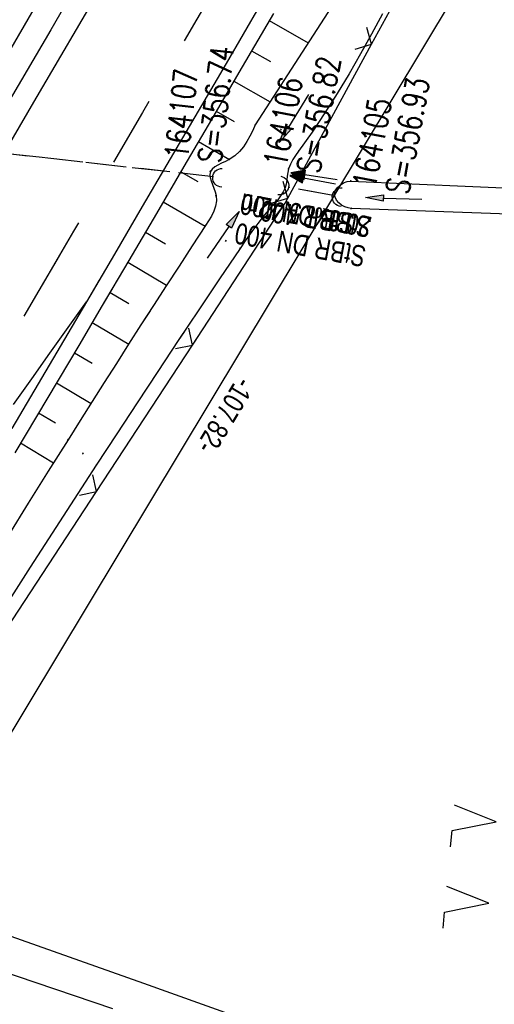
# Model space of a CAD drawing. Extents: x 510037 to 510706, y 460701 to 461658.
# Tile 5 of 34: x 510209 to 510250, y 460772 to 460856. Entities that reach past the tile are written whole.
import ezdxf

# ---------------------------------------------------------------- set-up
doc = ezdxf.new("R2010")
doc.units = 0
doc.header["$LTSCALE"] = 10
doc.header["$MEASUREMENT"] = 0
for name, pattern in [('ACHSE', [5.5, 4, -0.5, 0.5, -0.5]), ('AUSGEZOGEN', [0]), ('LT00', [0]), ('LT02', [0.4, 0.2, -0.2]), ('LT12', [0.4, 0.3, -0.1]), ('STRICHLINIE2', [0.375, 0.25, -0.125])]:
    doc.linetypes.add(name, pattern=pattern)
doc.layers.get('0').update_dxf_attribs({"linetype": 'LT00'})
for name, color, linetype in [('--EK_FBR', 1, 'LT00'), ('--EK_Halt-Pfeil', 4, 'LT00'), ('--EK_Haltung', 7, 'STRICHLINIE2'), ('--EK_Haltung-Text', 140, 'LT00'), ('--EK_Schacht-Text', 5, 'LT00'), ('--EL_DFK_AB_L', 21, 'LT00'), ('--EL_Halt-Pfeil', 4, 'LT00'), ('--EL_Haltung', 182, 'STRICHLINIE2'), ('--EL_Haltung-Text', 182, 'LT00'), ('-AX-093', 35, 'ACHSE'), ('ABSTAND', 8, 'LT00'), ('DFK_AB_L', 21, 'LT00'), ('DFK_KATASTER', 250, 'LT00'), ('DFK_NUTZUNG', 250, 'LT00'), ('DL', 182, 'LT12'), ('DL_PFEIL', 201, 'LT00'), ('DL_TEXT', 182, 'LT00'), ('PFEIL', 140, 'AUSGEZOGEN'), ('V108_AFBR_BAB', 250, 'LT00'), ('V108_BOESCH', 250, 'LT00'), ('V108_BOSCHUNG', 250, 'LT00'), ('V108_GRABEN', 250, 'LT00'), ('V108_LD_MARK', 250, 'LT00'), ('V108_LG_MARK', 250, 'LT02'), ('V108_PK_GR', 1, 'LT00'), ('V108_UK_DURCH', 182, 'LT00'), ('V108_ZAUN', 40, 'LT00'), ('V109_AFBR_BAB', 250, 'LT00'), ('V109_BOESCH', 250, 'LT00'), ('V109_BOSCHUNG', 250, 'LT00'), ('V109_GRABEN', 250, 'LT00'), ('V109_LD_MARK', 250, 'LT00'), ('V109_LG_MARK', 250, 'LT02'), ('V109_ZAUN', 40, 'LT00')]:
    doc.layers.add(name, color=color, linetype=linetype)
doc.styles.add('Haltungsbeschriftung', font='ARIAL.TTF', dxfattribs={"width": 0.75})
doc.styles.add('schachtbeschriftung', font='romans.shx', dxfattribs={"width": 0.75, "height": 2})
doc.styles.get("Standard").update_dxf_attribs({"font": 'ARIAL.TTF'})

# ---------------------------------------------------------------- blocks, each defined once
blk = doc.blocks.new('SYMB7221')
at = {"color": 0, "linetype": 'ByBlock'}
for p, q in [((0, 0.435), (-0.11, 0.065)), ((0.11, 0.065), (0, 0.435)), ((0.25, 0.065), (0.11, 0.065)), ((-0.35, -0.065), (-0.46, -0.435)), ((0.35, -0.065), (0.24, -0.435))]:
    blk.add_line(p, q, dxfattribs=at)
for points in [[(-0.1, -0.435), (-0.24, -0.435), (-0.35, -0.065)], [(0.6, -0.435), (0.46, -0.435), (0.35, -0.065)]]:
    blk.add_lwpolyline(points, dxfattribs=at)
blk = doc.blocks.new('SYMB0070')
at = {"color": 0, "linetype": 'ByBlock'}
for p, q in [((-0.5, 0), (0.2, 0)), ((0.5, 0), (0.2, 0.1)), ((0.2, 0.1), (0.2, 0)), ((0.468, 0), (0.21, 0.086)), ((0.21, 0.086), (0.21, -0.086)), ((0.21, -0.086), (0.468, 0)), ((0.22, -0.072), (0.437, 0)), ((0.23, -0.058), (0.405, 0)), ((0.24, -0.045), (0.374, 0)), ((0.342, 0), (0.25, 0.031)), ((0.25, 0.031), (0.25, -0.031)), ((0.25, -0.031), (0.342, 0)), ((0.26, -0.017), (0.31, 0)), ((0.27, -0.003), (0.279, 0))]:
    blk.add_line(p, q, dxfattribs=at)
for points in [[(0.2, 0), (0.2, -0.1), (0.5, 0)], [(0.437, 0), (0.22, 0.072), (0.22, -0.072)], [(0.405, 0), (0.23, 0.058), (0.23, -0.058)], [(0.374, 0), (0.24, 0.045), (0.24, -0.045)], [(0.31, 0), (0.26, 0.017), (0.26, -0.017)], [(0.279, 0), (0.27, 0.003), (0.27, -0.003)]]:
    blk.add_lwpolyline(points, dxfattribs=at)
blk = doc.blocks.new('Pfreil3')
at = {"layer": 'PFEIL'}
blk.add_hatch(color=256, dxfattribs=at).paths.add_polyline_path([(-1.549, 0.273), (-1.549, -0.273), (0, 0)])
for p, q in [((-1.549, 0), (-4.831, 0)), ((-1.549, -0.273), (-1.549, 0.273)), ((-1.549, 0.273), (0, 0)), ((0, 0), (-1.549, -0.273))]:
    blk.add_line(p, q, dxfattribs=at)
blk = doc.blocks.new('SYMB0011')
at = {"color": 0, "linetype": 'ByBlock'}
for p, q in [((0.5, 0), (-0.5, 0)), ((0, 0.5), (0, -0.5))]:
    blk.add_line(p, q, dxfattribs=at)
blk = doc.blocks.new('SYMB1107')
at = {"color": 0, "linetype": 'ByBlock'}
for points in [[(-0.2, 0), (-0.196157, 0.039018), (-0.184776, 0.076537), (-0.166294, 0.111114), (-0.141421, 0.141421), (-0.111114, 0.166294), (-0.076537, 0.184776), (-0.039018, 0.196157), (0, 0.2)], [(0, 0.2), (0.039018, 0.196157), (0.076537, 0.184776), (0.111114, 0.166294), (0.141421, 0.141421), (0.166294, 0.111114), (0.184776, 0.076537), (0.196157, 0.039018), (0.2, 0)]]:
    blk.add_lwpolyline(points, dxfattribs=at)
blk = doc.blocks.new('SYMB0024')
at = {"color": 0, "linetype": 'ByBlock'}
for p, q in [((-0.5, 0.5), (0, 0)), ((0, 0), (0.5, 0.5))]:
    blk.add_line(p, q, dxfattribs=at)

msp = doc.modelspace()

# ---------------------------------------------------------------- linework, layer by layer
at = {"layer": '--EK_FBR', "color": 0}
for points in [[(510260.256, 460909.608), (510258.047, 460905.778), (510255.837, 460901.948), (510253.624, 460898.12), (510251.408, 460894.294), (510248.885, 460889.948), (510246.357, 460885.605), (510243.827, 460881.263), (510241.295, 460876.922), (510238.762, 460872.582), (510235.839, 460867.572), (510232.917, 460862.563), (510229.993, 460857.554), (510227.066, 460852.547), (510224.675, 460848.462), (510222.283, 460844.379), (510219.889, 460840.296), (510217.495, 460836.212), (510215.102, 460832.129)], [(510243.696, 460906.228), (510240.718, 460901.066), (510237.689, 460895.827), (510234.657, 460890.59), (510231.621, 460885.355), (510228.583, 460880.121), (510224.572, 460873.218), (510220.556, 460866.317), (510216.537, 460859.419), (510210.579, 460849.214), (510204.609, 460839.015), (510200.319, 460831.703), (510196.024, 460824.394), (510191.723, 460817.088), (510187.548, 460810.007), (510183.368, 460802.928), (510179.186, 460795.851), (510172.974, 460785.351), (510166.757, 460774.854), (510162.434, 460767.562), (510162.097, 460766.994)], [(510210.718, 460857.414), (510208.306, 460853.282), (510205.896, 460849.149), (510203.485, 460845.016), (510201.073, 460840.884), (510198.52, 460836.518), (510195.965, 460832.153), (510193.409, 460827.788), (510190.852, 460823.424), (510188.296, 460819.06), (510185.781, 460814.763), (510183.267, 460810.467), (510180.751, 460806.171), (510178.232, 460801.877), (510175.708, 460797.586), (510173.226, 460793.379), (510170.74, 460789.175), (510168.25, 460784.973), (510165.759, 460780.771), (510163.268, 460776.57), (510160.68, 460772.204), (510158.619, 460768.727)]]:
    msp.add_lwpolyline(points, dxfattribs=at)
at = {"layer": '--EK_FBR'}
msp.add_lwpolyline([(510215.102, 460832.129), (510213.512, 460829.416), (510211.92, 460826.703), (510210.324, 460823.994), (510208.722, 460821.288)], dxfattribs=at)
msp.add_lwpolyline([(510215.102, 460832.129), (510213.512, 460829.416), (510211.92, 460826.703), (510210.324, 460823.994), (510208.722, 460821.288)], dxfattribs=at)
msp.add_lwpolyline([(510215.102, 460832.129), (510213.512, 460829.416), (510211.92, 460826.703), (510210.324, 460823.994), (510208.722, 460821.288)], dxfattribs=at)
at = {"layer": '--EK_Haltung'}
for p, q in [((510225.971, 460842.839), (510186.071, 460847.291)), ((510236.218, 460841.235), (510232.363, 460841.949))]:
    msp.add_line(p, q, dxfattribs=at)
at = {"layer": '--EL_DFK_AB_L'}
msp.add_line((510200.177, 460781.132), (510254.974, 460872.247), dxfattribs=at)
at = {"layer": '--EL_Haltung'}
for p, q in [((510225.971, 460842.839), (510186.071, 460847.291)), ((510236.218, 460841.235), (510232.363, 460841.949))]:
    msp.add_line(p, q, dxfattribs=at)
at = {"layer": '-AX-093', "ltscale": 0.2}
msp.add_lwpolyline([(510324.875, 461053.052), (510312.542, 461030.979), (510300.155, 461008.935), (510287.715, 460986.921), (510275.224, 460964.936), (510262.684, 460942.979), (510250.095, 460921.051), (510237.458, 460899.149), (510224.775, 460877.275), (510212.047, 460855.426), (510199.275, 460833.603), (510186.46, 460811.805), (510173.604, 460790.032), (510160.708, 460768.282), (510160.434, 460767.823)], dxfattribs=at)
at = {"layer": 'DFK_AB_L'}
msp.add_line((510200.177, 460781.132), (510254.974, 460872.247), dxfattribs=at)
at = {"layer": 'DFK_KATASTER'}
for p, q in [((510208.15, 460777.98), (510219.99, 460773.79)), ((510201.13, 460777.13), (510217.34, 460771.62)), ((510219.99, 460773.79), (510230.88, 460769.92))]:
    msp.add_line(p, q, dxfattribs=at)
at = {"layer": 'DL'}
for p, q in [((510225.971, 460842.839), (510186.071, 460847.291)), ((510236.218, 460841.235), (510232.363, 460841.949))]:
    msp.add_line(p, q, dxfattribs=at)
at = {"layer": 'V108_AFBR_BAB', "color": 2}
for points in [[(510260.256, 460909.608), (510258.047, 460905.778), (510255.837, 460901.948), (510253.624, 460898.12), (510251.408, 460894.294), (510248.885, 460889.948), (510246.357, 460885.605), (510243.827, 460881.263), (510241.295, 460876.922), (510238.762, 460872.582), (510235.839, 460867.572), (510232.917, 460862.563), (510229.993, 460857.554), (510227.066, 460852.547), (510224.675, 460848.462), (510222.283, 460844.379), (510219.889, 460840.296), (510217.495, 460836.212), (510215.102, 460832.129)], [(510243.696, 460906.228), (510240.718, 460901.066), (510237.689, 460895.827), (510234.657, 460890.59), (510231.621, 460885.355), (510228.583, 460880.121), (510224.572, 460873.218), (510220.556, 460866.317), (510216.537, 460859.419), (510210.579, 460849.214), (510204.609, 460839.015), (510200.319, 460831.703), (510196.024, 460824.394), (510191.723, 460817.088), (510187.548, 460810.007), (510183.368, 460802.928), (510179.186, 460795.851), (510172.974, 460785.351), (510166.757, 460774.854), (510162.434, 460767.562), (510162.097, 460766.994)], [(510210.718, 460857.414), (510208.306, 460853.282), (510205.896, 460849.149), (510203.485, 460845.016), (510201.073, 460840.884), (510198.52, 460836.518), (510195.965, 460832.153), (510193.409, 460827.788), (510190.852, 460823.424), (510188.296, 460819.06), (510185.781, 460814.763), (510183.267, 460810.467), (510180.751, 460806.171), (510178.232, 460801.877), (510175.708, 460797.586), (510173.226, 460793.379), (510170.74, 460789.175), (510168.25, 460784.973), (510165.759, 460780.771), (510163.268, 460776.57), (510160.68, 460772.204), (510158.619, 460768.727)]]:
    msp.add_lwpolyline(points, dxfattribs=at)
at = {"layer": 'V108_AFBR_BAB'}
msp.add_lwpolyline([(510215.102, 460832.129), (510213.512, 460829.416), (510211.92, 460826.703), (510210.324, 460823.994), (510208.722, 460821.288)], dxfattribs=at)
at = {"layer": 'V108_BOESCH'}
msp.add_lwpolyline([(510231.121, 460856.83), (510228.161, 460851.764), (510225.808, 460847.741), (510223.454, 460843.719), (510221.096, 460839.698), (510218.736, 460835.679), (510216.371, 460831.663), (510214.528, 460828.542), (510212.68, 460825.425), (510210.825, 460822.311), (510208.96, 460819.204)], dxfattribs=at)
at = {"layer": 'V108_BOSCHUNG'}
for p, q in [((510230.762, 460856.216), (510234.09, 460854.292)), ((510229.249, 460853.625), (510230.855, 460852.697)), ((510227.735, 460851.035), (510230.831, 460849.246)), ((510226.221, 460848.446), (510227.753, 460847.56)), ((510224.705, 460845.856), (510227.352, 460844.326)), ((510223.189, 460843.267), (510224.652, 460842.422)), ((510221.677, 460840.687), (510225.26, 460838.595)), ((510220.163, 460838.109), (510221.887, 460837.091)), ((510218.648, 460835.53), (510221.97, 460833.549)), ((510217.126, 460832.944), (510218.734, 460831.986)), ((510215.602, 460830.36), (510218.72, 460828.502)), ((510214.076, 460827.777), (510215.591, 460826.874)), ((510212.545, 460825.197), (510215.497, 460823.438)), ((510211.01, 460822.62), (510212.452, 460821.76)), ((510209.467, 460820.047), (510212.297, 460818.36))]:
    msp.add_line(p, q, dxfattribs=at)
at = {"layer": 'V108_GRABEN'}
for points in [[(510243.512, 460868.879), (510229.561, 460847.279), (510229.34, 460846.789), (510229.107, 460846.308), (510228.849, 460845.844), (510228.556, 460845.404), (510228.214, 460844.998), (510227.812, 460844.633), (510227.337, 460844.317), (510227.014, 460844.152), (510226.682, 460843.998), (510226.365, 460843.844), (510226.084, 460843.681), (510225.862, 460843.497), (510225.722, 460843.282), (510225.678, 460843.045), (510225.706, 460842.779), (510225.785, 460842.488), (510225.895, 460842.181), (510226.015, 460841.864), (510226.125, 460841.544), (510226.203, 460841.226), (510226.231, 460840.764), (510226.161, 460840.32), (510226.014, 460839.891), (510225.808, 460839.474), (510225.565, 460839.064), (510225.303, 460838.66), (510224.158, 460836.911), (510223.035, 460835.189), (510221.932, 460833.49), (510220.846, 460831.811), (510219.775, 460830.148), (510218.717, 460828.497), (510217.669, 460826.857), (510216.629, 460825.222), (510215.594, 460823.59), (510214.561, 460821.958), (510213.53, 460820.321), (510211.832, 460817.62), (510210.128, 460814.901), (510208.42, 460812.167)], [(510240.455, 460856.775), (510239.526, 460855.059), (510238.572, 460853.352), (510237.589, 460851.657), (510236.571, 460849.975), (510235.516, 460848.308), (510234.418, 460846.658), (510233.273, 460845.025), (510233.017, 460844.667), (510232.777, 460844.303), (510232.572, 460843.926), (510232.419, 460843.529), (510232.344, 460843.208), (510232.294, 460842.877), (510232.25, 460842.545), (510232.195, 460842.218), (510232.112, 460841.903), (510231.95, 460841.537), (510231.734, 460841.193), (510231.479, 460840.866), (510231.201, 460840.548), (510230.917, 460840.234), (510230.333, 460839.549), (510229.786, 460838.851), (510229.267, 460838.142), (510228.766, 460837.426), (510228.274, 460836.706), (510226.505, 460834.09), (510224.736, 460831.459), (510222.97, 460828.813), (510221.207, 460826.157), (510219.448, 460823.492), (510217.694, 460820.821), (510215.945, 460818.146), (510213.102, 460813.777), (510210.277, 460809.404), (510207.47, 460805.026)], [(510273.566, 460838.068), (510252.876, 460839.585), (510237.78, 460840.122), (510237.503, 460840.165), (510237.219, 460840.268), (510236.948, 460840.421), (510236.707, 460840.614), (510236.515, 460840.838), (510236.389, 460841.082), (510236.347, 460841.337), (510236.415, 460841.622), (510236.584, 460841.891), (510236.829, 460842.128), (510237.122, 460842.314), (510237.437, 460842.433), (510237.748, 460842.467), (510253.419, 460841.77), (510273.981, 460840.32)]]:
    msp.add_lwpolyline(points, dxfattribs=at)
at = {"layer": 'V108_LD_MARK'}
msp.add_lwpolyline([(510208.869, 460823.343), (510210.421, 460825.544), (510211.978, 460827.742), (510213.539, 460829.936), (510215.102, 460832.129)], dxfattribs=at)
at = {"layer": 'V108_LG_MARK', "ltscale": 3, "flags": 128}
msp.add_lwpolyline([(510333.447, 461047.302), (510331.987, 461044.702), (510330.528, 461042.102), (510327.681, 461037.026), (510324.837, 461031.949), (510321.993, 461026.872), (510319.15, 461021.794), (510316.287, 461016.682), (510313.422, 461011.57), (510310.556, 461006.459), (510307.688, 461001.349), (510304.794, 460996.2), (510301.897, 460991.053), (510298.994, 460985.908), (510296.086, 460980.767), (510293.187, 460975.659), (510290.283, 460970.553), (510287.375, 460965.451), (510284.463, 460960.35), (510280.574, 460953.544), (510276.681, 460946.739), (510272.786, 460939.936), (510269.861, 460934.831), (510266.935, 460929.726), (510264.008, 460924.621), (510261.082, 460919.516), (510258.744, 460915.438), (510256.406, 460911.36), (510254.066, 460907.283), (510251.724, 460903.207), (510249.378, 460899.134), (510246.929, 460894.892), (510244.475, 460890.652), (510242.019, 460886.414), (510239.56, 460882.177), (510237.1, 460877.942), (510234.639, 460873.706), (510230.714, 460866.948), (510226.789, 460860.19), (510222.863, 460853.432), (510219.907, 460848.346), (510216.948, 460843.26), (510213.986, 460838.177), (510211.019, 460833.097), (510208.6, 460828.964), (510206.176, 460824.834), (510203.746, 460820.708), (510201.31, 460816.585), (510198.867, 460812.466), (510190.032, 460797.604)], dxfattribs=at)
at = {"layer": 'V108_ZAUN'}
for p, q in [((510239.524, 460854.18), (510246.692, 460867.357)), ((510232.357, 460841.004), (510239.524, 460854.18)), ((510215.964, 460815.88), (510224.177, 460828.432)), ((510207.75, 460803.329), (510215.964, 460815.88))]:
    msp.add_line(p, q, dxfattribs=at)
msp.add_lwpolyline([(510224.177, 460828.432), (510232.124, 460840.575), (510232.357, 460841.004)], dxfattribs=at)
at = {"layer": 'V109_AFBR_BAB', "color": 2}
msp.add_lwpolyline([(510216.197, 460833.998), (510215.102, 460832.129)], dxfattribs=at)
at = {"layer": 'V109_AFBR_BAB'}
msp.add_lwpolyline([(510215.102, 460832.129), (510213.512, 460829.416), (510211.92, 460826.703), (510210.324, 460823.994), (510208.722, 460821.288)], dxfattribs=at)
at = {"layer": 'V109_BOESCH'}
msp.add_lwpolyline([(510217.338, 460833.305), (510216.371, 460831.663), (510214.528, 460828.542), (510212.681, 460825.425), (510210.825, 460822.311), (510208.96, 460819.204)], dxfattribs=at)
at = {"layer": 'V109_BOSCHUNG'}
for p, q in [((510217.126, 460832.944), (510218.734, 460831.986)), ((510215.602, 460830.36), (510218.72, 460828.502)), ((510214.076, 460827.777), (510215.591, 460826.874)), ((510212.545, 460825.197), (510215.497, 460823.438)), ((510211.01, 460822.62), (510212.452, 460821.76)), ((510209.467, 460820.047), (510212.297, 460818.36))]:
    msp.add_line(p, q, dxfattribs=at)
at = {"layer": 'V109_GRABEN'}
for points in [[(510220.552, 460831.353), (510219.775, 460830.148), (510218.717, 460828.497), (510217.669, 460826.857), (510216.629, 460825.222), (510215.594, 460823.59), (510214.562, 460821.958), (510213.53, 460820.321), (510211.832, 460817.62), (510210.128, 460814.901), (510208.42, 460812.167)], [(510223.479, 460829.575), (510222.97, 460828.813), (510221.207, 460826.157), (510219.448, 460823.492), (510217.694, 460820.821), (510215.945, 460818.146), (510213.102, 460813.777), (510210.277, 460809.404), (510207.47, 460805.026), (510204.681, 460800.641), (510201.911, 460796.248), (510199.16, 460791.844), (510196.428, 460787.429), (510193.716, 460783), (510192.038, 460780.236), (510190.365, 460777.467), (510188.696, 460774.696), (510187.029, 460771.923), (510185.361, 460769.149), (510183.691, 460766.377), (510182.016, 460763.607), (510180.334, 460760.842), (510178.959, 460758.596)]]:
    msp.add_lwpolyline(points, dxfattribs=at)
at = {"layer": 'V109_LD_MARK'}
msp.add_lwpolyline([(510208.869, 460823.343), (510210.421, 460825.544), (510211.978, 460827.742), (510213.539, 460829.936), (510215.102, 460832.129)], dxfattribs=at)
at = {"layer": 'V109_LG_MARK', "ltscale": 3, "flags": 128}
msp.add_lwpolyline([(510212.763, 460836.083), (510211.019, 460833.097), (510208.6, 460828.964), (510206.176, 460824.834), (510203.746, 460820.708), (510201.31, 460816.585), (510198.867, 460812.466), (510190.032, 460797.604)], dxfattribs=at)
at = {"layer": 'V109_ZAUN'}
for p, q in [((510224.177, 460828.432), (510224.514, 460828.947)), ((510215.964, 460815.88), (510224.177, 460828.432)), ((510207.75, 460803.329), (510215.964, 460815.88))]:
    msp.add_line(p, q, dxfattribs=at)

# ---------------------------------------------------------------- block references
at = {"layer": '--EK_Halt-Pfeil', "xscale": 3.999999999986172, "yscale": 4, "zscale": 4, "rotation": 169.5105299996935}
msp.add_blockref('SYMB0070', (510234.473, 460842.576), dxfattribs=at)
at = {"layer": '--EL_Halt-Pfeil', "xscale": 3.999999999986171, "yscale": 4, "zscale": 4, "rotation": 169.5105299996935}
msp.add_blockref('SYMB0070', (510234.473, 460842.576), dxfattribs=at)
at = {"layer": 'DFK_NUTZUNG', "xscale": 10.00000000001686, "yscale": 10, "zscale": 10, "rotation": 264.7377100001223}
msp.add_blockref('SYMB7221', (510250.525, 460784.072), dxfattribs=at)
at = {"layer": 'DL_PFEIL', "xscale": 3.999999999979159, "yscale": 4.000000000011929, "zscale": 4, "rotation": 171.5476128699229}
msp.add_blockref('SYMB0070', (510234.585, 460842.883), dxfattribs=at)
at = {"layer": 'PFEIL'}
for p, rotation in [((510231.613, 460845.764), 238.3046723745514), ((510238.986, 460841.073), 178.0313660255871), ((510228.176, 460839.866), 55.67428840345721)]:
    msp.add_blockref('Pfreil3', p, dxfattribs=dict(at, rotation=rotation))
at = {"layer": 'V108_PK_GR', "xscale": 0.09999999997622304, "yscale": 0.09999999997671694, "zscale": 0.1, "rotation": 243.5238000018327}
for p in [(510229.561, 460847.279), (510231.774, 460846.884), (510233.273, 460845.025), (510227.337, 460844.317), (510225.722, 460843.282), (510232.416, 460843.532), (510232.419, 460843.529), (510237.748, 460842.467), (510226.203, 460841.226), (510232.112, 460841.903), (510236.347, 460841.337), (510230.917, 460840.234), (510237.78, 460840.122), (510225.303, 460838.66), (510227.044, 460837.351), (510228.274, 460836.706), (510213.53, 460820.321), (510214.805, 460819.147), (510215.945, 460818.147)]:
    msp.add_blockref('SYMB0011', p, dxfattribs=at)
at = {"layer": 'V108_UK_DURCH', "zscale": 4}
for p, xscale, yscale, rotation in [((510226.716, 460842.756), 3.999999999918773, 4.000000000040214, 88.43866221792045), ((510231.625, 460842.086), 4.00000000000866, 4.000000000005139, 260.9063516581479), ((510236.956, 460841.099), 3.999999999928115, 4.00000000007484, 86.58538068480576)]:
    msp.add_blockref('SYMB1107', p, dxfattribs=dict(at, xscale=xscale, yscale=yscale, rotation=rotation))
at = {"layer": 'V108_ZAUN', "yscale": 2.099999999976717, "zscale": 2.1}
for p, xscale, rotation in [((510239.524, 460854.18), 2.100000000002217, 61.45655000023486), ((510232.357, 460841.004), 2.100000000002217, 61.45655000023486), ((510224.177, 460828.432), 2.099999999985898, 56.80087999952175), ((510215.964, 460815.88), 2.099999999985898, 56.80087999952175)]:
    msp.add_blockref('SYMB0024', p, dxfattribs=dict(at, xscale=xscale, rotation=rotation))
at = {"layer": 'V109_ZAUN', "xscale": 2.100000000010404, "yscale": 2.099999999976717, "zscale": 2.1, "rotation": 56.79968999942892}
for p in [(510224.177, 460828.432), (510215.964, 460815.88)]:
    msp.add_blockref('SYMB0024', p, dxfattribs=at)

# ---------------------------------------------------------------- texts
at = {"layer": '--EK_Haltung-Text', "style": 'Haltungsbeschriftung', "width": 0.75}
for s, p in [('20.3‰ 5.42m', (510239.611, 460839.378)), ('StBR DN 400', (510239.145, 460836.861))]:
    msp.add_text(s, height=1.8, rotation=-190.48947, dxfattribs=at).set_placement(p)
at = {"layer": '--EK_Schacht-Text', "style": 'schachtbeschriftung', "width": 0.75}
for s, rotation, p in [('S=356.74', -276.36795, (510226.642, 460843.949)), ('S=356.82', -280.48947, (510235.055, 460843.052)), ('164107', -276.36795, (510223.78, 460844.269)), ('164106', -280.48947, (510232.223, 460843.577)), ('S=356.93', -280.48947, (510242.679, 460841.248)), ('164105', -280.48947, (510239.847, 460841.772))]:
    msp.add_text(s, height=2, rotation=rotation, dxfattribs=at).set_placement(p)
at = {"layer": '--EL_Haltung-Text', "style": 'Haltungsbeschriftung', "width": 0.75}
msp.add_text('StBR DN 400', height=1.8, rotation=-190.48947, dxfattribs=at).set_placement((510239.611, 460839.378))
at = {"layer": 'ABSTAND', "width": 0.75}
msp.add_text(' -107.82-', height=1.8, rotation=-121.02348, dxfattribs=at).set_placement((510228.324, 460826.278))
at = {"layer": 'DL_TEXT', "style": 'Haltungsbeschriftung', "width": 0.75}
msp.add_text('StBR 400', height=1.8, rotation=171.54761, dxfattribs=at).set_placement((510238.152, 460839.672))

doc.saveas('drawing.dxf')
